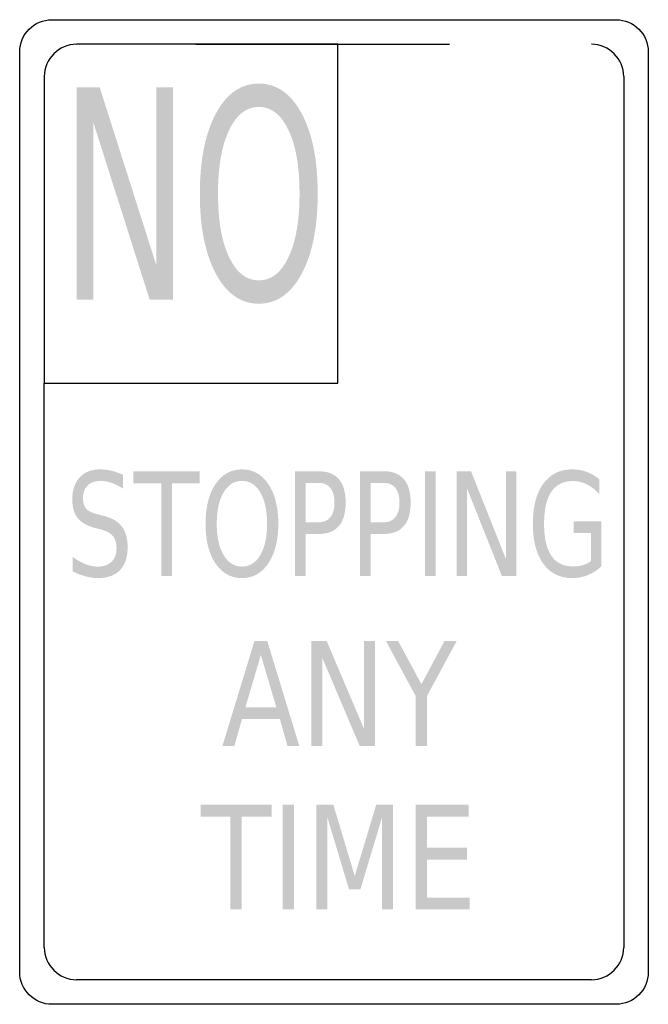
# Model space of a CAD drawing. Header units: inches. Extents: x -5.7 to 5.7, y -9 to 9.
import ezdxf

# ---------------------------------------------------------------- set-up
doc = ezdxf.new("R2010")
doc.units = ezdxf.units.IN
doc.header["$MEASUREMENT"] = 0

msp = doc.modelspace()

# ---------------------------------------------------------------- hatches: boundary and pattern name
for points in [[(-4.706, 7.761), (-4.282, 7.761), (-3.25, 4.517), (-3.25, 7.761), (-2.945, 7.761), (-2.945, 3.883), (-3.369, 3.883), (-4.401, 7.128), (-4.401, 3.883), (-4.706, 3.883), (-4.706, 7.761)], [(-3.668, 0.745), (-2.453, 0.745), (-2.453, 0.526), (-2.963, 0.526), (-2.963, -1.171), (-3.158, -1.171), (-3.158, 0.526), (-3.668, 0.526), (-3.668, 0.745)], [(1.662, 0.745), (1.857, 0.745), (1.857, -1.171), (1.662, -1.171), (1.662, 0.745)], [(2.243, 0.745), (2.505, 0.745), (3.142, -0.858), (3.142, 0.745), (3.331, 0.745), (3.331, -1.171), (3.069, -1.171), (2.432, 0.432), (2.432, -1.171), (2.243, -1.171), (2.243, 0.745)], [(-0.412, -2.36), (-0.133, -2.36), (0.547, -3.962), (0.547, -2.36), (0.748, -2.36), (0.748, -4.275), (0.469, -4.275), (-0.211, -2.673), (-0.211, -4.275), (-0.412, -4.275), (-0.412, -2.36)], [(0.95, -2.36), (1.173, -2.36), (1.598, -3.148), (2.02, -2.36), (2.242, -2.36), (1.7, -3.363), (1.7, -4.275), (1.492, -4.275), (1.492, -3.363), (0.95, -2.36)], [(-2.438, -5.351), (-1.141, -5.351), (-1.141, -5.569), (-1.685, -5.569), (-1.685, -7.266), (-1.894, -7.266), (-1.894, -5.569), (-2.438, -5.569), (-2.438, -5.351)], [(-0.941, -5.351), (-0.734, -5.351), (-0.734, -7.266), (-0.941, -7.266), (-0.941, -5.351)], [(-0.321, -5.351), (-0.012, -5.351), (0.379, -6.654), (0.772, -5.351), (1.081, -5.351), (1.081, -7.266), (0.878, -7.266), (0.878, -5.584), (0.483, -6.898), (0.275, -6.898), (-0.12, -5.584), (-0.12, -7.266), (-0.321, -7.266), (-0.321, -5.351)], [(1.492, -5.351), (2.461, -5.351), (2.461, -5.569), (1.699, -5.569), (1.699, -6.136), (2.429, -6.136), (2.429, -6.354), (1.699, -6.354), (1.699, -7.048), (2.479, -7.048), (2.479, -7.266), (1.492, -7.266), (1.492, -5.351)]]:
    msp.add_hatch(color=7).paths.add_polyline_path(points)
h = msp.add_hatch(color=7)
edge = h.paths.add_edge_path()
edge.add_spline(control_points=[(-1.374, 7.832), (-1.047, 7.832), (-0.787, 7.649), (-0.591, 7.285), (-0.396, 6.92), (-0.298, 6.431), (-0.298, 5.818), (-0.298, 5.207), (-0.396, 4.719), (-0.591, 4.355), (-0.787, 3.99), (-1.047, 3.808), (-1.374, 3.808), (-1.701, 3.808), (-1.963, 3.99), (-2.158, 4.353), (-2.354, 4.717), (-2.452, 5.205), (-2.452, 5.818), (-2.452, 6.431), (-2.354, 6.92), (-2.158, 7.285), (-1.963, 7.649), (-1.701, 7.832), (-1.374, 7.832)], knot_values=[0, 0, 0, 0, 1, 1, 1, 2, 2, 2, 3, 3, 3, 4, 4, 4, 5, 5, 5, 6, 6, 6, 7, 7, 7, 8, 8, 8, 8], degree=3, periodic=0)
edge = h.paths.add_edge_path(flags=0)
edge.add_spline(control_points=[(-1.374, 7.406), (-1.602, 7.406), (-1.784, 7.264), (-1.918, 6.98), (-2.053, 6.696), (-2.12, 6.308), (-2.12, 5.818), (-2.12, 5.33), (-2.053, 4.944), (-1.918, 4.66), (-1.784, 4.376), (-1.602, 4.234), (-1.374, 4.234), (-1.145, 4.234), (-0.964, 4.376), (-0.831, 4.66), (-0.697, 4.944), (-0.63, 5.33), (-0.63, 5.818), (-0.63, 6.308), (-0.697, 6.696), (-0.831, 6.98), (-0.964, 7.264), (-1.145, 7.406), (-1.374, 7.406)], knot_values=[0, 0, 0, 0, 1, 1, 1, 2, 2, 2, 3, 3, 3, 4, 4, 4, 5, 5, 5, 6, 6, 6, 7, 7, 7, 8, 8, 8, 8], degree=3, periodic=0)
h = msp.add_hatch(color=7)
edge = h.paths.add_edge_path()
edge.add_line((-3.859, 0.682), (-3.859, 0.429))
edge.add_spline(control_points=[(-3.859, 0.429), (-3.932, 0.476), (-4.002, 0.511), (-4.067, 0.534), (-4.133, 0.557), (-4.196, 0.569), (-4.257, 0.569), (-4.363, 0.569), (-4.444, 0.541), (-4.502, 0.487), (-4.559, 0.432), (-4.588, 0.354), (-4.588, 0.253), (-4.588, 0.169), (-4.569, 0.105), (-4.531, 0.061), (-4.492, 0.018), (-4.42, -0.017), (-4.314, -0.043)], knot_values=[0, 0, 0, 0, 1, 1, 1, 2, 2, 2, 3, 3, 3, 4, 4, 4, 5, 5, 5, 6, 6, 6, 6], degree=3, periodic=0)
edge.add_line((-4.314, -0.043), (-4.196, -0.075))
edge.add_spline(control_points=[(-4.196, -0.075), (-4.051, -0.112), (-3.944, -0.177), (-3.875, -0.27), (-3.806, -0.362), (-3.772, -0.487), (-3.772, -0.642), (-3.772, -0.828), (-3.819, -0.968), (-3.912, -1.064), (-4.005, -1.16), (-4.142, -1.208), (-4.322, -1.208), (-4.39, -1.208), (-4.463, -1.198), (-4.539, -1.177), (-4.616, -1.157), (-4.695, -1.126), (-4.777, -1.086)], knot_values=[0, 0, 0, 0, 1, 1, 1, 2, 2, 2, 3, 3, 3, 4, 4, 4, 5, 5, 5, 6, 6, 6, 6], degree=3, periodic=0)
edge.add_line((-4.777, -1.086), (-4.777, -0.819))
edge.add_spline(control_points=[(-4.777, -0.819), (-4.698, -0.878), (-4.621, -0.923), (-4.545, -0.953), (-4.47, -0.983), (-4.395, -0.998), (-4.322, -0.998), (-4.211, -0.998), (-4.126, -0.968), (-4.065, -0.91), (-4.005, -0.852), (-3.975, -0.769), (-3.975, -0.661), (-3.975, -0.567), (-3.997, -0.494), (-4.04, -0.441), (-4.083, -0.388), (-4.154, -0.348), (-4.253, -0.321)], knot_values=[0, 0, 0, 0, 1, 1, 1, 2, 2, 2, 3, 3, 3, 4, 4, 4, 5, 5, 5, 6, 6, 6, 6], degree=3, periodic=0)
edge.add_line((-4.253, -0.321), (-4.371, -0.291))
edge.add_spline(control_points=[(-4.371, -0.291), (-4.516, -0.252), (-4.621, -0.192), (-4.686, -0.11), (-4.751, -0.028), (-4.783, 0.086), (-4.783, 0.233), (-4.783, 0.402), (-4.738, 0.535), (-4.649, 0.633), (-4.559, 0.73), (-4.436, 0.779), (-4.279, 0.779), (-4.212, 0.779), (-4.143, 0.771), (-4.073, 0.755), (-4.003, 0.739), (-3.932, 0.714), (-3.859, 0.682)], knot_values=[0, 0, 0, 0, 1, 1, 1, 2, 2, 2, 3, 3, 3, 4, 4, 4, 5, 5, 5, 6, 6, 6, 6], degree=3, periodic=0)
h = msp.add_hatch(color=7)
edge = h.paths.add_edge_path()
edge.add_spline(control_points=[(-1.682, 0.779), (-1.481, 0.779), (-1.32, 0.689), (-1.199, 0.509), (-1.079, 0.329), (-1.018, 0.088), (-1.018, -0.215), (-1.018, -0.517), (-1.079, -0.758), (-1.199, -0.938), (-1.32, -1.118), (-1.481, -1.208), (-1.682, -1.208), (-1.884, -1.208), (-2.046, -1.118), (-2.167, -0.939), (-2.288, -0.759), (-2.348, -0.518), (-2.348, -0.215), (-2.348, 0.088), (-2.288, 0.329), (-2.167, 0.509), (-2.046, 0.689), (-1.884, 0.779), (-1.682, 0.779)], knot_values=[0, 0, 0, 0, 1, 1, 1, 2, 2, 2, 3, 3, 3, 4, 4, 4, 5, 5, 5, 6, 6, 6, 7, 7, 7, 8, 8, 8, 8], degree=3, periodic=0)
edge = h.paths.add_edge_path(flags=0)
edge.add_spline(control_points=[(-1.682, 0.569), (-1.823, 0.569), (-1.935, 0.499), (-2.018, 0.358), (-2.102, 0.218), (-2.143, 0.027), (-2.143, -0.215), (-2.143, -0.456), (-2.102, -0.647), (-2.018, -0.787), (-1.935, -0.927), (-1.823, -0.998), (-1.682, -0.998), (-1.541, -0.998), (-1.429, -0.927), (-1.347, -0.787), (-1.264, -0.647), (-1.223, -0.456), (-1.223, -0.215), (-1.223, 0.027), (-1.264, 0.218), (-1.347, 0.358), (-1.429, 0.499), (-1.541, 0.569), (-1.682, 0.569)], knot_values=[0, 0, 0, 0, 1, 1, 1, 2, 2, 2, 3, 3, 3, 4, 4, 4, 5, 5, 5, 6, 6, 6, 7, 7, 7, 8, 8, 8, 8], degree=3, periodic=0)
h = msp.add_hatch(color=7)
edge = h.paths.add_edge_path()
edge.add_line((-0.714, 0.745), (-0.276, 0.745))
edge.add_spline(control_points=[(-0.276, 0.745), (-0.115, 0.745), (0.007, 0.696), (0.09, 0.599), (0.172, 0.502), (0.213, 0.36), (0.213, 0.172), (0.213, -0.017), (0.172, -0.159), (0.09, -0.256), (0.007, -0.353), (-0.115, -0.401), (-0.276, -0.401)], knot_values=[0, 0, 0, 0, 1, 1, 1, 2, 2, 2, 3, 3, 3, 4, 4, 4, 4], degree=3, periodic=0)
edge.add_line((-0.276, -0.401), (-0.52, -0.401))
edge.add_line((-0.52, -0.401), (-0.52, -1.171))
edge.add_line((-0.52, -1.171), (-0.714, -1.171))
edge.add_line((-0.714, -1.171), (-0.714, 0.745))
edge = h.paths.add_edge_path(flags=0)
edge.add_line((-0.52, 0.532), (-0.52, -0.188))
edge.add_line((-0.52, -0.188), (-0.276, -0.188))
edge.add_spline(control_points=[(-0.276, -0.188), (-0.185, -0.188), (-0.115, -0.157), (-0.066, -0.094), (-0.016, -0.032), (0.008, 0.057), (0.008, 0.172), (0.008, 0.287), (-0.016, 0.376), (-0.066, 0.438), (-0.115, 0.5), (-0.185, 0.532), (-0.276, 0.532)], knot_values=[0, 0, 0, 0, 1, 1, 1, 2, 2, 2, 3, 3, 3, 4, 4, 4, 4], degree=3, periodic=0)
edge.add_line((-0.276, 0.532), (-0.52, 0.532))
h = msp.add_hatch(color=7)
edge = h.paths.add_edge_path()
edge.add_line((0.474, 0.745), (0.913, 0.745))
edge.add_spline(control_points=[(0.913, 0.745), (1.074, 0.745), (1.195, 0.696), (1.278, 0.599), (1.36, 0.502), (1.401, 0.36), (1.401, 0.172), (1.401, -0.017), (1.36, -0.159), (1.278, -0.256), (1.195, -0.353), (1.074, -0.401), (0.913, -0.401)], knot_values=[0, 0, 0, 0, 1, 1, 1, 2, 2, 2, 3, 3, 3, 4, 4, 4, 4], degree=3, periodic=0)
edge.add_line((0.913, -0.401), (0.668, -0.401))
edge.add_line((0.668, -0.401), (0.668, -1.171))
edge.add_line((0.668, -1.171), (0.474, -1.171))
edge.add_line((0.474, -1.171), (0.474, 0.745))
edge = h.paths.add_edge_path(flags=0)
edge.add_line((0.668, 0.532), (0.668, -0.188))
edge.add_line((0.668, -0.188), (0.913, -0.188))
edge.add_spline(control_points=[(0.913, -0.188), (1.003, -0.188), (1.073, -0.157), (1.122, -0.094), (1.172, -0.032), (1.197, 0.057), (1.197, 0.172), (1.197, 0.287), (1.172, 0.376), (1.122, 0.438), (1.073, 0.5), (1.003, 0.532), (0.913, 0.532)], knot_values=[0, 0, 0, 0, 1, 1, 1, 2, 2, 2, 3, 3, 3, 4, 4, 4, 4], degree=3, periodic=0)
edge.add_line((0.913, 0.532), (0.668, 0.532))
h = msp.add_hatch(color=7)
edge = h.paths.add_edge_path()
edge.add_line((4.697, -0.897), (4.697, -0.383))
edge.add_line((4.697, -0.383), (4.379, -0.383))
edge.add_line((4.379, -0.383), (4.379, -0.17))
edge.add_line((4.379, -0.17), (4.889, -0.17))
edge.add_line((4.889, -0.17), (4.889, -0.992))
edge.add_spline(control_points=[(4.889, -0.992), (4.814, -1.063), (4.731, -1.117), (4.641, -1.153), (4.551, -1.19), (4.454, -1.208), (4.351, -1.208), (4.127, -1.208), (3.951, -1.12), (3.825, -0.946), (3.698, -0.771), (3.635, -0.527), (3.635, -0.215), (3.635, 0.098), (3.698, 0.342), (3.825, 0.517), (3.951, 0.692), (4.127, 0.779), (4.351, 0.779), (4.445, 0.779), (4.534, 0.764), (4.618, 0.733), (4.703, 0.702), (4.78, 0.657), (4.852, 0.597)], knot_values=[0, 0, 0, 0, 1, 1, 1, 2, 2, 2, 3, 3, 3, 4, 4, 4, 5, 5, 5, 6, 6, 6, 7, 7, 7, 8, 8, 8, 8], degree=3, periodic=0)
edge.add_line((4.852, 0.597), (4.852, 0.321))
edge.add_spline(control_points=[(4.852, 0.321), (4.78, 0.402), (4.704, 0.464), (4.623, 0.505), (4.542, 0.546), (4.457, 0.566), (4.368, 0.566), (4.192, 0.566), (4.06, 0.501), (3.972, 0.37), (3.884, 0.239), (3.84, 0.044), (3.84, -0.215), (3.84, -0.473), (3.884, -0.668), (3.972, -0.799), (4.06, -0.93), (4.192, -0.995), (4.368, -0.995), (4.436, -0.995), (4.498, -0.987), (4.552, -0.971), (4.605, -0.955), (4.654, -0.931), (4.697, -0.897)], knot_values=[0, 0, 0, 0, 1, 1, 1, 2, 2, 2, 3, 3, 3, 4, 4, 4, 5, 5, 5, 6, 6, 6, 7, 7, 7, 8, 8, 8, 8], degree=3, periodic=0)
h = msp.add_hatch(color=7)
h.paths.add_polyline_path([(-1.454, -2.36), (-1.219, -2.36), (-0.635, -4.275), (-0.851, -4.275), (-0.99, -3.784), (-1.681, -3.784), (-1.821, -4.275), (-2.039, -4.275), (-1.454, -2.36)])
h.paths.add_polyline_path([(-1.337, -2.615), (-1.619, -3.568), (-1.055, -3.568), (-1.337, -2.615)], flags=0)

# ---------------------------------------------------------------- linework, layer by layer
at = {"color": 7}
for p, q in [((-2.524, 8.55), (2.114, 8.55)), ((5.295, 7.961), (5.295, -7.961)), ((-5.295, -7.961), (-5.295, 2.357)), ((4.706, -8.55), (-4.706, -8.55))]:
    msp.add_line(p, q, dxfattribs=at)
for points in [[(-5.156, 9), (5.156, 9)], [(-5.295, 7.961), (-5.295, 2.357), (0.069, 2.357), (0.069, 8.55), (-4.706, 8.55)], [(-5.745, -8.411), (-5.745, 8.411)], [(5.745, 8.411), (5.745, -8.411)], [(5.156, -9), (-5.156, -9)]]:
    msp.add_lwpolyline(points, dxfattribs=at)
for points in [[(-5.745, 8.411), (-5.745, 8.736), (-5.481, 9), (-5.156, 9)], [(5.156, 9), (5.481, 9), (5.745, 8.736), (5.745, 8.411)], [(-4.706, 8.55), (-5.031, 8.55), (-5.295, 8.286), (-5.295, 7.961)], [(5.295, 7.961), (5.295, 8.286), (5.031, 8.55), (4.706, 8.55)], [(-5.295, -7.961), (-5.295, -8.286), (-5.031, -8.55), (-4.706, -8.55)], [(4.706, -8.55), (5.031, -8.55), (5.295, -8.286), (5.295, -7.961)], [(5.745, -8.411), (5.745, -8.736), (5.481, -9), (5.156, -9)]]:
    msp.add_open_spline(points, degree=3, dxfattribs=at)
msp.add_open_spline([(-5.156, -9), (-5.312, -9), (-5.462, -8.938), (-5.572, -8.827), (-5.683, -8.717), (-5.745, -8.567), (-5.745, -8.411)], degree=3, knots=[0, 0, 0, 0, 1, 1, 1, 2, 2, 2, 2], dxfattribs=at)

doc.saveas('drawing.dxf')
